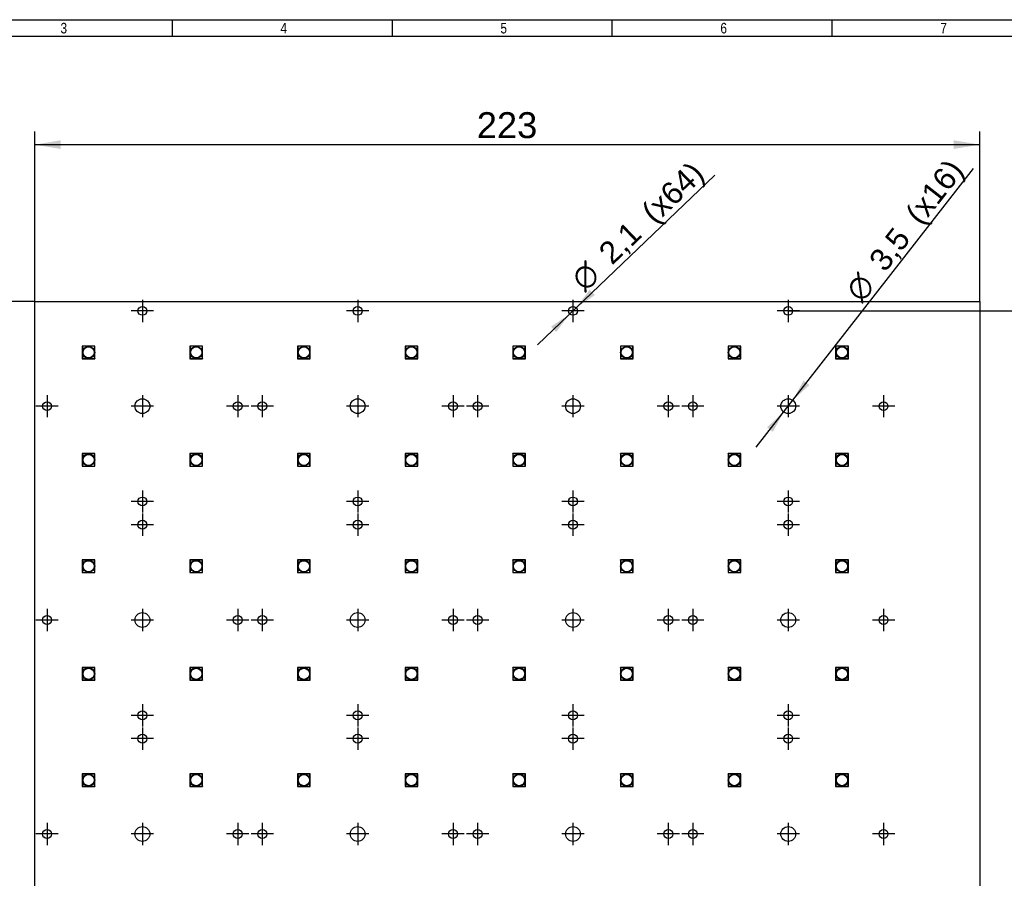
# Model space of a CAD drawing. Header units: millimetres. Extents: x 0 to 580, y 0 to 410.
# Tile 5 of 7: x 134 to 366, y 207 to 410. Entities that reach past the tile are written whole.
import ezdxf
from ezdxf.enums import TextEntityAlignment as Align
from ezdxf.lldxf.tags import DXFTag

# ---------------------------------------------------------------- set-up
doc = ezdxf.new("R2010")
doc.units = ezdxf.units.MM
for name, color, linetype in [('10', 7, 'Continuous'), ('Default', 7, 'Continuous'), ('RECLED_224X202MM', 7, 'Continuous')]:
    doc.layers.add(name, color=color, linetype=linetype)
doc.styles.add('SEACAD_Arial', font='arial.ttf')
doc.styles.add('SEACAD_Solid_Edge_ANSI1_Symbols', font='semeca1.ttf')
tags = doc.linetypes.add('CENTER2', pattern=[28.575, 19.05, -3.175, 3.175, -3.175]).pattern_tags.tags
tags[10:11] = [DXFTag(74, 4), DXFTag(75, 0), DXFTag(340, '0'), DXFTag(46, 0.0), DXFTag(50, 0.0), DXFTag(44, 0.0), DXFTag(45, 0.0)]
tags[8:9] = [DXFTag(74, 4), DXFTag(75, 0), DXFTag(340, '0'), DXFTag(46, 0.0), DXFTag(50, 0.0), DXFTag(44, 0.0), DXFTag(45, 0.0)]
tags[6:7] = [DXFTag(74, 4), DXFTag(75, 0), DXFTag(340, '0'), DXFTag(46, 0.0), DXFTag(50, 0.0), DXFTag(44, 0.0), DXFTag(45, 0.0)]
tags[4:5] = [DXFTag(74, 4), DXFTag(75, 0), DXFTag(340, '0'), DXFTag(46, 0.0), DXFTag(50, 0.0), DXFTag(44, 0.0), DXFTag(45, 0.0)]
doc.dimstyles.new('ISO', dxfattribs={"dimtxt": 6.125, "dimasz": 6.125, "dimexe": 3.0625, "dimexo": 0, "dimgap": 1.53125, "dimtad": 1, "dimtxsty": 'SEACAD_Arial', "dimblk1": '_SE_FILLED', "dimblk2": '_SE_FILLED', "dimsah": 1, "dimcen": 3.0625, "dimadec": 0, "dimazin": 0, "dimtfac": 0.5, "dimtdec": 3, "dimtmove": 0, "dimatfit": 3, "dimfxl": 1, "dimarcsym": 0})

# ---------------------------------------------------------------- blocks, each defined once
blk = doc.blocks.new('SEANNOT_GROUP')
at = {"layer": 'Default', "color": 7, "linetype": 'CENTER2'}
for p, q in [((162.65, 343.87), (162.65, 338.62)), ((165.28, 341.25), (160.03, 341.25))]:
    blk.add_line(p, q, dxfattribs=at)
blk = doc.blocks.new('SEANNOT_GROUP1')
at = {"layer": 'Default', "color": 7, "linetype": 'CENTER2'}
for p, q in [((213.45, 343.87), (213.45, 338.62)), ((216.08, 341.25), (210.83, 341.25))]:
    blk.add_line(p, q, dxfattribs=at)
blk = doc.blocks.new('SEANNOT_GROUP2')
at = {"layer": 'Default', "color": 7, "linetype": 'CENTER2'}
for p, q in [((264.25, 343.87), (264.25, 338.62)), ((266.88, 341.25), (261.63, 341.25))]:
    blk.add_line(p, q, dxfattribs=at)
blk = doc.blocks.new('SEANNOT_GROUP3')
at = {"layer": 'Default', "color": 7, "linetype": 'CENTER2'}
for p, q in [((315.05, 343.87), (315.05, 338.62)), ((317.68, 341.25), (312.43, 341.25))]:
    blk.add_line(p, q, dxfattribs=at)
blk = doc.blocks.new('SEANNOT_GROUP4')
at = {"layer": 'Default', "color": 7, "linetype": 'CENTER2'}
for p, q in [((337.55, 321.37), (337.55, 316.12)), ((340.18, 318.75), (334.93, 318.75))]:
    blk.add_line(p, q, dxfattribs=at)
blk = doc.blocks.new('SEANNOT_GROUP5')
at = {"layer": 'Default', "color": 7, "linetype": 'CENTER2'}
for p, q in [((315.05, 321.37), (315.05, 316.12)), ((317.68, 318.75), (312.43, 318.75))]:
    blk.add_line(p, q, dxfattribs=at)
blk = doc.blocks.new('SEANNOT_GROUP6')
at = {"layer": 'Default', "color": 7, "linetype": 'CENTER2'}
for p, q in [((292.55, 321.37), (292.55, 316.12)), ((295.18, 318.75), (289.93, 318.75))]:
    blk.add_line(p, q, dxfattribs=at)
blk = doc.blocks.new('SEANNOT_GROUP7')
at = {"layer": 'Default', "color": 7, "linetype": 'CENTER2'}
for p, q in [((286.75, 321.37), (286.75, 316.12)), ((289.38, 318.75), (284.13, 318.75))]:
    blk.add_line(p, q, dxfattribs=at)
blk = doc.blocks.new('SEANNOT_GROUP8')
at = {"layer": 'Default', "color": 7, "linetype": 'CENTER2'}
for p, q in [((264.25, 321.37), (264.25, 316.12)), ((266.88, 318.75), (261.63, 318.75))]:
    blk.add_line(p, q, dxfattribs=at)
blk = doc.blocks.new('SEANNOT_GROUP9')
at = {"layer": 'Default', "color": 7, "linetype": 'CENTER2'}
for p, q in [((241.75, 321.37), (241.75, 316.12)), ((244.38, 318.75), (239.13, 318.75))]:
    blk.add_line(p, q, dxfattribs=at)
blk = doc.blocks.new('SEANNOT_GROUP10')
at = {"layer": 'Default', "color": 7, "linetype": 'CENTER2'}
for p, q in [((235.95, 321.37), (235.95, 316.12)), ((238.58, 318.75), (233.33, 318.75))]:
    blk.add_line(p, q, dxfattribs=at)
blk = doc.blocks.new('SEANNOT_GROUP11')
at = {"layer": 'Default', "color": 7, "linetype": 'CENTER2'}
for p, q in [((213.45, 321.37), (213.45, 316.12)), ((216.08, 318.75), (210.83, 318.75))]:
    blk.add_line(p, q, dxfattribs=at)
blk = doc.blocks.new('SEANNOT_GROUP12')
at = {"layer": 'Default', "color": 7, "linetype": 'CENTER2'}
for p, q in [((190.95, 321.37), (190.95, 316.12)), ((193.58, 318.75), (188.33, 318.75))]:
    blk.add_line(p, q, dxfattribs=at)
blk = doc.blocks.new('SEANNOT_GROUP13')
at = {"layer": 'Default', "color": 7, "linetype": 'CENTER2'}
for p, q in [((185.15, 321.37), (185.15, 316.12)), ((187.78, 318.75), (182.53, 318.75))]:
    blk.add_line(p, q, dxfattribs=at)
blk = doc.blocks.new('SEANNOT_GROUP14')
at = {"layer": 'Default', "color": 7, "linetype": 'CENTER2'}
for p, q in [((162.65, 321.37), (162.65, 316.12)), ((165.28, 318.75), (160.03, 318.75))]:
    blk.add_line(p, q, dxfattribs=at)
blk = doc.blocks.new('SEANNOT_GROUP15')
at = {"layer": 'Default', "color": 7, "linetype": 'CENTER2'}
for p, q in [((140.15, 321.37), (140.15, 316.12)), ((142.78, 318.75), (137.53, 318.75))]:
    blk.add_line(p, q, dxfattribs=at)
blk = doc.blocks.new('SEANNOT_GROUP16')
at = {"layer": 'Default', "color": 7, "linetype": 'CENTER2'}
for p, q in [((162.65, 298.87), (162.65, 293.62)), ((165.28, 296.25), (160.03, 296.25))]:
    blk.add_line(p, q, dxfattribs=at)
blk = doc.blocks.new('SEANNOT_GROUP17')
at = {"layer": 'Default', "color": 7, "linetype": 'CENTER2'}
for p, q in [((213.45, 298.87), (213.45, 293.62)), ((216.08, 296.25), (210.83, 296.25))]:
    blk.add_line(p, q, dxfattribs=at)
blk = doc.blocks.new('SEANNOT_GROUP18')
at = {"layer": 'Default', "color": 7, "linetype": 'CENTER2'}
for p, q in [((264.25, 298.87), (264.25, 293.62)), ((266.88, 296.25), (261.63, 296.25))]:
    blk.add_line(p, q, dxfattribs=at)
blk = doc.blocks.new('SEANNOT_GROUP19')
at = {"layer": 'Default', "color": 7, "linetype": 'CENTER2'}
for p, q in [((315.05, 298.87), (315.05, 293.62)), ((317.68, 296.25), (312.43, 296.25))]:
    blk.add_line(p, q, dxfattribs=at)
blk = doc.blocks.new('SEANNOT_GROUP20')
at = {"layer": 'Default', "color": 7, "linetype": 'CENTER2'}
for p, q in [((315.05, 293.37), (315.05, 288.12)), ((317.68, 290.75), (312.43, 290.75))]:
    blk.add_line(p, q, dxfattribs=at)
blk = doc.blocks.new('SEANNOT_GROUP21')
at = {"layer": 'Default', "color": 7, "linetype": 'CENTER2'}
for p, q in [((264.25, 293.37), (264.25, 288.12)), ((266.88, 290.75), (261.63, 290.75))]:
    blk.add_line(p, q, dxfattribs=at)
blk = doc.blocks.new('SEANNOT_GROUP22')
at = {"layer": 'Default', "color": 7, "linetype": 'CENTER2'}
for p, q in [((213.45, 293.37), (213.45, 288.12)), ((216.08, 290.75), (210.83, 290.75))]:
    blk.add_line(p, q, dxfattribs=at)
blk = doc.blocks.new('SEANNOT_GROUP23')
at = {"layer": 'Default', "color": 7, "linetype": 'CENTER2'}
for p, q in [((162.65, 293.37), (162.65, 288.12)), ((165.28, 290.75), (160.03, 290.75))]:
    blk.add_line(p, q, dxfattribs=at)
blk = doc.blocks.new('SEANNOT_GROUP24')
at = {"layer": 'Default', "color": 7, "linetype": 'CENTER2'}
for p, q in [((140.15, 270.87), (140.15, 265.62)), ((142.78, 268.25), (137.53, 268.25))]:
    blk.add_line(p, q, dxfattribs=at)
blk = doc.blocks.new('SEANNOT_GROUP25')
at = {"layer": 'Default', "color": 7, "linetype": 'CENTER2'}
for p, q in [((162.65, 270.87), (162.65, 265.62)), ((165.28, 268.25), (160.03, 268.25))]:
    blk.add_line(p, q, dxfattribs=at)
blk = doc.blocks.new('SEANNOT_GROUP26')
at = {"layer": 'Default', "color": 7, "linetype": 'CENTER2'}
for p, q in [((185.15, 270.87), (185.15, 265.62)), ((187.78, 268.25), (182.53, 268.25))]:
    blk.add_line(p, q, dxfattribs=at)
blk = doc.blocks.new('SEANNOT_GROUP27')
at = {"layer": 'Default', "color": 7, "linetype": 'CENTER2'}
for p, q in [((190.95, 270.87), (190.95, 265.62)), ((193.58, 268.25), (188.33, 268.25))]:
    blk.add_line(p, q, dxfattribs=at)
blk = doc.blocks.new('SEANNOT_GROUP28')
at = {"layer": 'Default', "color": 7, "linetype": 'CENTER2'}
for p, q in [((213.45, 270.87), (213.45, 265.62)), ((216.08, 268.25), (210.83, 268.25))]:
    blk.add_line(p, q, dxfattribs=at)
blk = doc.blocks.new('SEANNOT_GROUP29')
at = {"layer": 'Default', "color": 7, "linetype": 'CENTER2'}
for p, q in [((235.95, 270.87), (235.95, 265.62)), ((238.58, 268.25), (233.33, 268.25))]:
    blk.add_line(p, q, dxfattribs=at)
blk = doc.blocks.new('SEANNOT_GROUP30')
at = {"layer": 'Default', "color": 7, "linetype": 'CENTER2'}
for p, q in [((241.75, 270.87), (241.75, 265.62)), ((244.38, 268.25), (239.13, 268.25))]:
    blk.add_line(p, q, dxfattribs=at)
blk = doc.blocks.new('SEANNOT_GROUP31')
at = {"layer": 'Default', "color": 7, "linetype": 'CENTER2'}
for p, q in [((264.25, 270.87), (264.25, 265.62)), ((266.88, 268.25), (261.63, 268.25))]:
    blk.add_line(p, q, dxfattribs=at)
blk = doc.blocks.new('SEANNOT_GROUP32')
at = {"layer": 'Default', "color": 7, "linetype": 'CENTER2'}
for p, q in [((286.75, 270.87), (286.75, 265.62)), ((289.38, 268.25), (284.13, 268.25))]:
    blk.add_line(p, q, dxfattribs=at)
blk = doc.blocks.new('SEANNOT_GROUP33')
at = {"layer": 'Default', "color": 7, "linetype": 'CENTER2'}
for p, q in [((292.55, 270.87), (292.55, 265.62)), ((295.18, 268.25), (289.93, 268.25))]:
    blk.add_line(p, q, dxfattribs=at)
blk = doc.blocks.new('SEANNOT_GROUP34')
at = {"layer": 'Default', "color": 7, "linetype": 'CENTER2'}
for p, q in [((315.05, 270.87), (315.05, 265.62)), ((317.68, 268.25), (312.43, 268.25))]:
    blk.add_line(p, q, dxfattribs=at)
blk = doc.blocks.new('SEANNOT_GROUP35')
at = {"layer": 'Default', "color": 7, "linetype": 'CENTER2'}
for p, q in [((337.55, 270.87), (337.55, 265.62)), ((340.18, 268.25), (334.93, 268.25))]:
    blk.add_line(p, q, dxfattribs=at)
blk = doc.blocks.new('SEANNOT_GROUP36')
at = {"layer": 'Default', "color": 7, "linetype": 'CENTER2'}
for p, q in [((315.05, 248.37), (315.05, 243.12)), ((317.68, 245.75), (312.43, 245.75))]:
    blk.add_line(p, q, dxfattribs=at)
blk = doc.blocks.new('SEANNOT_GROUP37')
at = {"layer": 'Default', "color": 7, "linetype": 'CENTER2'}
for p, q in [((264.25, 248.37), (264.25, 243.12)), ((266.88, 245.75), (261.63, 245.75))]:
    blk.add_line(p, q, dxfattribs=at)
blk = doc.blocks.new('SEANNOT_GROUP38')
at = {"layer": 'Default', "color": 7, "linetype": 'CENTER2'}
for p, q in [((213.45, 248.37), (213.45, 243.12)), ((216.08, 245.75), (210.83, 245.75))]:
    blk.add_line(p, q, dxfattribs=at)
blk = doc.blocks.new('SEANNOT_GROUP39')
at = {"layer": 'Default', "color": 7, "linetype": 'CENTER2'}
for p, q in [((162.65, 248.37), (162.65, 243.12)), ((165.28, 245.75), (160.03, 245.75))]:
    blk.add_line(p, q, dxfattribs=at)
blk = doc.blocks.new('SEANNOT_GROUP40')
at = {"layer": 'Default', "color": 7, "linetype": 'CENTER2'}
for p, q in [((162.65, 242.87), (162.65, 237.62)), ((165.28, 240.25), (160.03, 240.25))]:
    blk.add_line(p, q, dxfattribs=at)
blk = doc.blocks.new('SEANNOT_GROUP41')
at = {"layer": 'Default', "color": 7, "linetype": 'CENTER2'}
for p, q in [((213.45, 242.87), (213.45, 237.62)), ((216.08, 240.25), (210.83, 240.25))]:
    blk.add_line(p, q, dxfattribs=at)
blk = doc.blocks.new('SEANNOT_GROUP42')
at = {"layer": 'Default', "color": 7, "linetype": 'CENTER2'}
for p, q in [((264.25, 242.87), (264.25, 237.62)), ((266.88, 240.25), (261.63, 240.25))]:
    blk.add_line(p, q, dxfattribs=at)
blk = doc.blocks.new('SEANNOT_GROUP43')
at = {"layer": 'Default', "color": 7, "linetype": 'CENTER2'}
for p, q in [((315.05, 242.87), (315.05, 237.62)), ((317.68, 240.25), (312.43, 240.25))]:
    blk.add_line(p, q, dxfattribs=at)
blk = doc.blocks.new('SEANNOT_GROUP44')
at = {"layer": 'Default', "color": 7, "linetype": 'CENTER2'}
for p, q in [((337.55, 220.37), (337.55, 215.12)), ((340.18, 217.75), (334.93, 217.75))]:
    blk.add_line(p, q, dxfattribs=at)
blk = doc.blocks.new('SEANNOT_GROUP45')
at = {"layer": 'Default', "color": 7, "linetype": 'CENTER2'}
for p, q in [((315.05, 220.37), (315.05, 215.12)), ((317.68, 217.75), (312.43, 217.75))]:
    blk.add_line(p, q, dxfattribs=at)
blk = doc.blocks.new('SEANNOT_GROUP46')
at = {"layer": 'Default', "color": 7, "linetype": 'CENTER2'}
for p, q in [((292.55, 220.37), (292.55, 215.12)), ((295.18, 217.75), (289.93, 217.75))]:
    blk.add_line(p, q, dxfattribs=at)
blk = doc.blocks.new('SEANNOT_GROUP47')
at = {"layer": 'Default', "color": 7, "linetype": 'CENTER2'}
for p, q in [((286.75, 220.37), (286.75, 215.12)), ((289.38, 217.75), (284.13, 217.75))]:
    blk.add_line(p, q, dxfattribs=at)
blk = doc.blocks.new('SEANNOT_GROUP48')
at = {"layer": 'Default', "color": 7, "linetype": 'CENTER2'}
for p, q in [((264.25, 220.37), (264.25, 215.12)), ((266.88, 217.75), (261.63, 217.75))]:
    blk.add_line(p, q, dxfattribs=at)
blk = doc.blocks.new('SEANNOT_GROUP49')
at = {"layer": 'Default', "color": 7, "linetype": 'CENTER2'}
for p, q in [((264.25, 220.37), (264.25, 215.12)), ((266.88, 217.75), (261.63, 217.75))]:
    blk.add_line(p, q, dxfattribs=at)
blk = doc.blocks.new('SEANNOT_GROUP50')
at = {"layer": 'Default', "color": 7, "linetype": 'CENTER2'}
for p, q in [((241.75, 220.37), (241.75, 215.12)), ((244.38, 217.75), (239.13, 217.75))]:
    blk.add_line(p, q, dxfattribs=at)
blk = doc.blocks.new('SEANNOT_GROUP51')
at = {"layer": 'Default', "color": 7, "linetype": 'CENTER2'}
for p, q in [((241.75, 220.37), (241.75, 215.12)), ((244.38, 217.75), (239.13, 217.75))]:
    blk.add_line(p, q, dxfattribs=at)
blk = doc.blocks.new('SEANNOT_GROUP52')
at = {"layer": 'Default', "color": 7, "linetype": 'CENTER2'}
for p, q in [((235.95, 220.37), (235.95, 215.12)), ((238.58, 217.75), (233.33, 217.75))]:
    blk.add_line(p, q, dxfattribs=at)
blk = doc.blocks.new('SEANNOT_GROUP53')
at = {"layer": 'Default', "color": 7, "linetype": 'CENTER2'}
for p, q in [((213.45, 220.37), (213.45, 215.12)), ((216.08, 217.75), (210.83, 217.75))]:
    blk.add_line(p, q, dxfattribs=at)
blk = doc.blocks.new('SEANNOT_GROUP54')
at = {"layer": 'Default', "color": 7, "linetype": 'CENTER2'}
for p, q in [((190.95, 220.37), (190.95, 215.12)), ((193.58, 217.75), (188.33, 217.75))]:
    blk.add_line(p, q, dxfattribs=at)
blk = doc.blocks.new('SEANNOT_GROUP55')
at = {"layer": 'Default', "color": 7, "linetype": 'CENTER2'}
for p, q in [((185.15, 220.37), (185.15, 215.12)), ((187.78, 217.75), (182.53, 217.75))]:
    blk.add_line(p, q, dxfattribs=at)
blk = doc.blocks.new('SEANNOT_GROUP56')
at = {"layer": 'Default', "color": 7, "linetype": 'CENTER2'}
for p, q in [((162.65, 220.37), (162.65, 215.12)), ((165.28, 217.75), (160.03, 217.75))]:
    blk.add_line(p, q, dxfattribs=at)
blk = doc.blocks.new('SEANNOT_GROUP57')
at = {"layer": 'Default', "color": 7, "linetype": 'CENTER2'}
for p, q in [((140.15, 220.37), (140.15, 215.12)), ((142.78, 217.75), (137.53, 217.75))]:
    blk.add_line(p, q, dxfattribs=at)
blk = doc.blocks.new('SE1')
at = {"layer": 'RECLED_224X202MM', "color": 7, "linetype": 'Continuous'}
for p, q in [((137.25, 142.5), (137.25, 343.5)), ((137.25, 343.5), (360.25, 343.5)), ((360.25, 343.5), (360.25, 142.5)), ((151.45, 332.95), (148.45, 332.95)), ((148.5, 332.9), (148.45, 332.95)), ((148.45, 332.95), (148.45, 329.95)), ((151.4, 332.9), (148.5, 332.9)), ((148.5, 332.9), (148.5, 330)), ((151.4, 332.9), (151.45, 332.95)), ((151.4, 330), (151.4, 332.9)), ((151.45, 329.95), (151.45, 332.95)), ((176.85, 332.95), (173.85, 332.95)), ((173.9, 332.9), (173.85, 332.95)), ((173.85, 332.95), (173.85, 329.95)), ((176.8, 332.9), (173.9, 332.9)), ((173.9, 332.9), (173.9, 330)), ((176.8, 332.9), (176.85, 332.95)), ((176.8, 330), (176.8, 332.9)), ((176.85, 329.95), (176.85, 332.95)), ((202.25, 332.95), (199.25, 332.95)), ((199.3, 332.9), (199.25, 332.95)), ((199.25, 332.95), (199.25, 329.95)), ((202.2, 332.9), (199.3, 332.9)), ((199.3, 332.9), (199.3, 330)), ((202.2, 332.9), (202.25, 332.95)), ((202.2, 330), (202.2, 332.9)), ((202.25, 329.95), (202.25, 332.95)), ((227.65, 332.95), (224.65, 332.95)), ((224.7, 332.9), (224.65, 332.95)), ((224.65, 332.95), (224.65, 329.95)), ((227.6, 332.9), (224.7, 332.9)), ((224.7, 332.9), (224.7, 330)), ((227.6, 332.9), (227.65, 332.95)), ((227.6, 330), (227.6, 332.9)), ((227.65, 329.95), (227.65, 332.95)), ((253.05, 332.95), (250.05, 332.95)), ((250.1, 332.9), (250.05, 332.95)), ((250.05, 332.95), (250.05, 329.95)), ((253, 332.9), (250.1, 332.9)), ((250.1, 332.9), (250.1, 330)), ((253, 332.9), (253.05, 332.95)), ((253, 330), (253, 332.9)), ((253.05, 329.95), (253.05, 332.95)), ((278.45, 332.95), (275.45, 332.95)), ((275.5, 332.9), (275.45, 332.95)), ((275.45, 332.95), (275.45, 329.95)), ((278.4, 332.9), (275.5, 332.9)), ((275.5, 332.9), (275.5, 330)), ((278.4, 332.9), (278.45, 332.95)), ((278.4, 330), (278.4, 332.9)), ((278.45, 329.95), (278.45, 332.95)), ((303.85, 332.95), (300.85, 332.95)), ((300.9, 332.9), (300.85, 332.95)), ((300.85, 332.95), (300.85, 329.95)), ((303.8, 332.9), (300.9, 332.9)), ((300.9, 332.9), (300.9, 330)), ((303.8, 332.9), (303.85, 332.95)), ((303.8, 330), (303.8, 332.9)), ((303.85, 329.95), (303.85, 332.95)), ((329.25, 332.95), (326.25, 332.95)), ((326.3, 332.9), (326.25, 332.95)), ((326.25, 332.95), (326.25, 329.95)), ((329.2, 332.9), (326.3, 332.9)), ((326.3, 332.9), (326.3, 330)), ((329.2, 332.9), (329.25, 332.95)), ((329.2, 330), (329.2, 332.9)), ((329.25, 329.95), (329.25, 332.95)), ((148.5, 330), (148.45, 329.95)), ((148.5, 330), (151.4, 330)), ((151.4, 330), (151.45, 329.95)), ((173.9, 330), (173.85, 329.95)), ((173.9, 330), (176.8, 330)), ((176.8, 330), (176.85, 329.95)), ((199.3, 330), (199.25, 329.95)), ((199.3, 330), (202.2, 330)), ((202.2, 330), (202.25, 329.95)), ((224.7, 330), (224.65, 329.95)), ((224.7, 330), (227.6, 330)), ((227.6, 330), (227.65, 329.95)), ((250.1, 330), (250.05, 329.95)), ((250.1, 330), (253, 330)), ((253, 330), (253.05, 329.95)), ((275.5, 330), (275.45, 329.95)), ((275.5, 330), (278.4, 330)), ((278.4, 330), (278.45, 329.95)), ((300.9, 330), (300.85, 329.95)), ((300.9, 330), (303.8, 330)), ((303.8, 330), (303.85, 329.95)), ((326.3, 330), (326.25, 329.95)), ((326.3, 330), (329.2, 330)), ((329.2, 330), (329.25, 329.95)), ((148.45, 329.95), (151.45, 329.95)), ((173.85, 329.95), (176.85, 329.95)), ((199.25, 329.95), (202.25, 329.95)), ((224.65, 329.95), (227.65, 329.95)), ((250.05, 329.95), (253.05, 329.95)), ((275.45, 329.95), (278.45, 329.95)), ((300.85, 329.95), (303.85, 329.95)), ((326.25, 329.95), (329.25, 329.95)), ((151.45, 307.55), (148.45, 307.55)), ((148.5, 307.5), (148.45, 307.55)), ((148.45, 307.55), (148.45, 304.55)), ((151.4, 307.5), (148.5, 307.5)), ((148.5, 307.5), (148.5, 304.6)), ((151.4, 307.5), (151.45, 307.55)), ((151.4, 304.6), (151.4, 307.5)), ((151.45, 304.55), (151.45, 307.55)), ((176.85, 307.55), (173.85, 307.55)), ((173.9, 307.5), (173.85, 307.55)), ((173.85, 307.55), (173.85, 304.55)), ((176.8, 307.5), (173.9, 307.5)), ((173.9, 307.5), (173.9, 304.6)), ((176.8, 307.5), (176.85, 307.55)), ((176.8, 304.6), (176.8, 307.5)), ((176.85, 304.55), (176.85, 307.55)), ((202.25, 307.55), (199.25, 307.55)), ((199.3, 307.5), (199.25, 307.55)), ((199.25, 307.55), (199.25, 304.55)), ((202.2, 307.5), (199.3, 307.5)), ((199.3, 307.5), (199.3, 304.6)), ((202.2, 307.5), (202.25, 307.55)), ((202.2, 304.6), (202.2, 307.5)), ((202.25, 304.55), (202.25, 307.55)), ((227.65, 307.55), (224.65, 307.55)), ((224.7, 307.5), (224.65, 307.55)), ((224.65, 307.55), (224.65, 304.55)), ((227.6, 307.5), (224.7, 307.5)), ((224.7, 307.5), (224.7, 304.6)), ((227.6, 307.5), (227.65, 307.55)), ((227.6, 304.6), (227.6, 307.5)), ((227.65, 304.55), (227.65, 307.55)), ((253.05, 307.55), (250.05, 307.55)), ((250.1, 307.5), (250.05, 307.55)), ((250.05, 307.55), (250.05, 304.55)), ((253, 307.5), (250.1, 307.5)), ((250.1, 307.5), (250.1, 304.6)), ((253, 307.5), (253.05, 307.55)), ((253, 304.6), (253, 307.5)), ((253.05, 304.55), (253.05, 307.55)), ((278.45, 307.55), (275.45, 307.55)), ((275.5, 307.5), (275.45, 307.55)), ((275.45, 307.55), (275.45, 304.55)), ((278.4, 307.5), (275.5, 307.5)), ((275.5, 307.5), (275.5, 304.6)), ((278.4, 307.5), (278.45, 307.55)), ((278.4, 304.6), (278.4, 307.5)), ((278.45, 304.55), (278.45, 307.55)), ((303.85, 307.55), (300.85, 307.55)), ((300.9, 307.5), (300.85, 307.55)), ((300.85, 307.55), (300.85, 304.55)), ((303.8, 307.5), (300.9, 307.5)), ((300.9, 307.5), (300.9, 304.6)), ((303.8, 307.5), (303.85, 307.55)), ((303.8, 304.6), (303.8, 307.5)), ((303.85, 304.55), (303.85, 307.55)), ((329.25, 307.55), (326.25, 307.55)), ((326.3, 307.5), (326.25, 307.55)), ((326.25, 307.55), (326.25, 304.55)), ((329.2, 307.5), (326.3, 307.5)), ((326.3, 307.5), (326.3, 304.6)), ((329.2, 307.5), (329.25, 307.55)), ((329.2, 304.6), (329.2, 307.5)), ((329.25, 304.55), (329.25, 307.55)), ((148.5, 304.6), (148.45, 304.55)), ((148.45, 304.55), (151.45, 304.55)), ((148.5, 304.6), (151.4, 304.6)), ((151.4, 304.6), (151.45, 304.55)), ((173.9, 304.6), (173.85, 304.55)), ((173.85, 304.55), (176.85, 304.55)), ((173.9, 304.6), (176.8, 304.6)), ((176.8, 304.6), (176.85, 304.55)), ((199.3, 304.6), (199.25, 304.55)), ((199.25, 304.55), (202.25, 304.55)), ((199.3, 304.6), (202.2, 304.6)), ((202.2, 304.6), (202.25, 304.55)), ((224.7, 304.6), (224.65, 304.55)), ((224.65, 304.55), (227.65, 304.55)), ((224.7, 304.6), (227.6, 304.6)), ((227.6, 304.6), (227.65, 304.55)), ((250.1, 304.6), (250.05, 304.55)), ((250.05, 304.55), (253.05, 304.55)), ((250.1, 304.6), (253, 304.6)), ((253, 304.6), (253.05, 304.55)), ((275.5, 304.6), (275.45, 304.55)), ((275.45, 304.55), (278.45, 304.55)), ((275.5, 304.6), (278.4, 304.6)), ((278.4, 304.6), (278.45, 304.55)), ((300.9, 304.6), (300.85, 304.55)), ((300.85, 304.55), (303.85, 304.55)), ((300.9, 304.6), (303.8, 304.6)), ((303.8, 304.6), (303.85, 304.55)), ((326.3, 304.6), (326.25, 304.55)), ((326.25, 304.55), (329.25, 304.55)), ((326.3, 304.6), (329.2, 304.6)), ((329.2, 304.6), (329.25, 304.55)), ((151.45, 282.45), (148.45, 282.45)), ((148.5, 282.4), (148.45, 282.45)), ((148.45, 282.45), (148.45, 279.45)), ((151.4, 282.4), (148.5, 282.4)), ((148.5, 282.4), (148.5, 279.5)), ((151.4, 282.4), (151.45, 282.45)), ((151.4, 279.5), (151.4, 282.4)), ((151.45, 279.45), (151.45, 282.45)), ((176.85, 282.45), (173.85, 282.45)), ((173.9, 282.4), (173.85, 282.45)), ((173.85, 282.45), (173.85, 279.45)), ((176.8, 282.4), (173.9, 282.4)), ((173.9, 282.4), (173.9, 279.5)), ((176.8, 282.4), (176.85, 282.45)), ((176.8, 279.5), (176.8, 282.4)), ((176.85, 279.45), (176.85, 282.45)), ((202.25, 282.45), (199.25, 282.45)), ((199.3, 282.4), (199.25, 282.45)), ((199.25, 282.45), (199.25, 279.45)), ((202.2, 282.4), (199.3, 282.4)), ((199.3, 282.4), (199.3, 279.5)), ((202.2, 282.4), (202.25, 282.45)), ((202.2, 279.5), (202.2, 282.4)), ((202.25, 279.45), (202.25, 282.45)), ((227.65, 282.45), (224.65, 282.45)), ((224.7, 282.4), (224.65, 282.45)), ((224.65, 282.45), (224.65, 279.45)), ((227.6, 282.4), (224.7, 282.4)), ((224.7, 282.4), (224.7, 279.5)), ((227.6, 282.4), (227.65, 282.45)), ((227.6, 279.5), (227.6, 282.4)), ((227.65, 279.45), (227.65, 282.45)), ((253.05, 282.45), (250.05, 282.45)), ((250.1, 282.4), (250.05, 282.45)), ((250.05, 282.45), (250.05, 279.45)), ((253, 282.4), (250.1, 282.4)), ((250.1, 282.4), (250.1, 279.5)), ((253, 282.4), (253.05, 282.45)), ((253, 279.5), (253, 282.4)), ((253.05, 279.45), (253.05, 282.45)), ((278.45, 282.45), (275.45, 282.45)), ((275.5, 282.4), (275.45, 282.45)), ((275.45, 282.45), (275.45, 279.45)), ((278.4, 282.4), (275.5, 282.4)), ((275.5, 282.4), (275.5, 279.5)), ((278.4, 282.4), (278.45, 282.45)), ((278.4, 279.5), (278.4, 282.4)), ((278.45, 279.45), (278.45, 282.45)), ((303.85, 282.45), (300.85, 282.45)), ((300.9, 282.4), (300.85, 282.45)), ((300.85, 282.45), (300.85, 279.45)), ((303.8, 282.4), (300.9, 282.4)), ((300.9, 282.4), (300.9, 279.5)), ((303.8, 282.4), (303.85, 282.45)), ((303.8, 279.5), (303.8, 282.4)), ((303.85, 279.45), (303.85, 282.45)), ((329.25, 282.45), (326.25, 282.45)), ((326.3, 282.4), (326.25, 282.45)), ((326.25, 282.45), (326.25, 279.45)), ((329.2, 282.4), (326.3, 282.4)), ((326.3, 282.4), (326.3, 279.5)), ((329.2, 282.4), (329.25, 282.45)), ((329.2, 279.5), (329.2, 282.4)), ((329.25, 279.45), (329.25, 282.45)), ((148.5, 279.5), (148.45, 279.45)), ((148.45, 279.45), (151.45, 279.45)), ((148.5, 279.5), (151.4, 279.5)), ((151.4, 279.5), (151.45, 279.45)), ((173.9, 279.5), (173.85, 279.45)), ((173.85, 279.45), (176.85, 279.45)), ((173.9, 279.5), (176.8, 279.5)), ((176.8, 279.5), (176.85, 279.45)), ((199.3, 279.5), (199.25, 279.45)), ((199.25, 279.45), (202.25, 279.45)), ((199.3, 279.5), (202.2, 279.5)), ((202.2, 279.5), (202.25, 279.45)), ((224.7, 279.5), (224.65, 279.45)), ((224.65, 279.45), (227.65, 279.45)), ((224.7, 279.5), (227.6, 279.5)), ((227.6, 279.5), (227.65, 279.45)), ((250.1, 279.5), (250.05, 279.45)), ((250.05, 279.45), (253.05, 279.45)), ((250.1, 279.5), (253, 279.5)), ((253, 279.5), (253.05, 279.45)), ((275.5, 279.5), (275.45, 279.45)), ((275.45, 279.45), (278.45, 279.45)), ((275.5, 279.5), (278.4, 279.5)), ((278.4, 279.5), (278.45, 279.45)), ((300.9, 279.5), (300.85, 279.45)), ((300.85, 279.45), (303.85, 279.45)), ((300.9, 279.5), (303.8, 279.5)), ((303.8, 279.5), (303.85, 279.45)), ((326.3, 279.5), (326.25, 279.45)), ((326.25, 279.45), (329.25, 279.45)), ((326.3, 279.5), (329.2, 279.5)), ((329.2, 279.5), (329.25, 279.45)), ((151.45, 257.05), (148.45, 257.05)), ((148.5, 257), (148.45, 257.05)), ((148.45, 257.05), (148.45, 254.05)), ((151.4, 257), (148.5, 257)), ((148.5, 257), (148.5, 254.1)), ((151.4, 257), (151.45, 257.05)), ((151.4, 254.1), (151.4, 257)), ((151.45, 254.05), (151.45, 257.05)), ((176.85, 257.05), (173.85, 257.05)), ((173.9, 257), (173.85, 257.05)), ((173.85, 257.05), (173.85, 254.05)), ((176.8, 257), (173.9, 257)), ((173.9, 257), (173.9, 254.1)), ((176.8, 257), (176.85, 257.05)), ((176.8, 254.1), (176.8, 257)), ((176.85, 254.05), (176.85, 257.05)), ((202.25, 257.05), (199.25, 257.05)), ((199.3, 257), (199.25, 257.05)), ((199.25, 257.05), (199.25, 254.05)), ((202.2, 257), (199.3, 257)), ((199.3, 257), (199.3, 254.1)), ((202.2, 257), (202.25, 257.05)), ((202.2, 254.1), (202.2, 257)), ((202.25, 254.05), (202.25, 257.05)), ((227.65, 257.05), (224.65, 257.05)), ((224.7, 257), (224.65, 257.05)), ((224.65, 257.05), (224.65, 254.05)), ((227.6, 257), (224.7, 257)), ((224.7, 257), (224.7, 254.1)), ((227.6, 257), (227.65, 257.05)), ((227.6, 254.1), (227.6, 257)), ((227.65, 254.05), (227.65, 257.05)), ((253.05, 257.05), (250.05, 257.05)), ((250.1, 257), (250.05, 257.05)), ((250.05, 257.05), (250.05, 254.05)), ((253, 257), (250.1, 257)), ((250.1, 257), (250.1, 254.1)), ((253, 257), (253.05, 257.05)), ((253, 254.1), (253, 257)), ((253.05, 254.05), (253.05, 257.05)), ((278.45, 257.05), (275.45, 257.05)), ((275.5, 257), (275.45, 257.05)), ((275.45, 257.05), (275.45, 254.05)), ((278.4, 257), (275.5, 257)), ((275.5, 257), (275.5, 254.1)), ((278.4, 257), (278.45, 257.05)), ((278.4, 254.1), (278.4, 257)), ((278.45, 254.05), (278.45, 257.05)), ((303.85, 257.05), (300.85, 257.05)), ((300.9, 257), (300.85, 257.05)), ((300.85, 257.05), (300.85, 254.05)), ((303.8, 257), (300.9, 257)), ((300.9, 257), (300.9, 254.1)), ((303.8, 257), (303.85, 257.05)), ((303.8, 254.1), (303.8, 257)), ((303.85, 254.05), (303.85, 257.05)), ((329.25, 257.05), (326.25, 257.05)), ((326.3, 257), (326.25, 257.05)), ((326.25, 257.05), (326.25, 254.05)), ((329.2, 257), (326.3, 257)), ((326.3, 257), (326.3, 254.1)), ((329.2, 257), (329.25, 257.05)), ((329.2, 254.1), (329.2, 257)), ((329.25, 254.05), (329.25, 257.05)), ((148.5, 254.1), (148.45, 254.05)), ((148.45, 254.05), (151.45, 254.05)), ((148.5, 254.1), (151.4, 254.1)), ((151.4, 254.1), (151.45, 254.05)), ((173.9, 254.1), (173.85, 254.05)), ((173.85, 254.05), (176.85, 254.05)), ((173.9, 254.1), (176.8, 254.1)), ((176.8, 254.1), (176.85, 254.05)), ((199.3, 254.1), (199.25, 254.05)), ((199.25, 254.05), (202.25, 254.05)), ((199.3, 254.1), (202.2, 254.1)), ((202.2, 254.1), (202.25, 254.05)), ((224.7, 254.1), (224.65, 254.05)), ((224.65, 254.05), (227.65, 254.05)), ((224.7, 254.1), (227.6, 254.1)), ((227.6, 254.1), (227.65, 254.05)), ((250.1, 254.1), (250.05, 254.05)), ((250.05, 254.05), (253.05, 254.05)), ((250.1, 254.1), (253, 254.1)), ((253, 254.1), (253.05, 254.05)), ((275.5, 254.1), (275.45, 254.05)), ((275.45, 254.05), (278.45, 254.05)), ((275.5, 254.1), (278.4, 254.1)), ((278.4, 254.1), (278.45, 254.05)), ((300.9, 254.1), (300.85, 254.05)), ((300.85, 254.05), (303.85, 254.05)), ((300.9, 254.1), (303.8, 254.1)), ((303.8, 254.1), (303.85, 254.05)), ((326.3, 254.1), (326.25, 254.05)), ((326.25, 254.05), (329.25, 254.05)), ((326.3, 254.1), (329.2, 254.1)), ((329.2, 254.1), (329.25, 254.05)), ((151.45, 231.95), (148.45, 231.95)), ((148.5, 231.9), (148.45, 231.95)), ((148.45, 231.95), (148.45, 228.95)), ((151.4, 231.9), (148.5, 231.9)), ((148.5, 231.9), (148.5, 229)), ((151.4, 231.9), (151.45, 231.95)), ((151.4, 229), (151.4, 231.9)), ((151.45, 228.95), (151.45, 231.95)), ((176.85, 231.95), (173.85, 231.95)), ((173.9, 231.9), (173.85, 231.95)), ((173.85, 231.95), (173.85, 228.95)), ((176.8, 231.9), (173.9, 231.9)), ((173.9, 231.9), (173.9, 229)), ((176.8, 231.9), (176.85, 231.95)), ((176.8, 229), (176.8, 231.9)), ((176.85, 228.95), (176.85, 231.95)), ((202.25, 231.95), (199.25, 231.95)), ((199.3, 231.9), (199.25, 231.95)), ((199.25, 231.95), (199.25, 228.95)), ((202.2, 231.9), (199.3, 231.9)), ((199.3, 231.9), (199.3, 229)), ((202.2, 231.9), (202.25, 231.95)), ((202.2, 229), (202.2, 231.9)), ((202.25, 228.95), (202.25, 231.95)), ((227.65, 231.95), (224.65, 231.95)), ((224.7, 231.9), (224.65, 231.95)), ((224.65, 231.95), (224.65, 228.95)), ((227.6, 231.9), (224.7, 231.9)), ((224.7, 231.9), (224.7, 229)), ((227.6, 231.9), (227.65, 231.95)), ((227.6, 229), (227.6, 231.9)), ((227.65, 228.95), (227.65, 231.95)), ((253.05, 231.95), (250.05, 231.95)), ((250.1, 231.9), (250.05, 231.95)), ((250.05, 231.95), (250.05, 228.95)), ((253, 231.9), (250.1, 231.9)), ((250.1, 231.9), (250.1, 229)), ((253, 231.9), (253.05, 231.95)), ((253, 229), (253, 231.9)), ((253.05, 228.95), (253.05, 231.95)), ((278.45, 231.95), (275.45, 231.95)), ((275.5, 231.9), (275.45, 231.95)), ((275.45, 231.95), (275.45, 228.95)), ((278.4, 231.9), (275.5, 231.9)), ((275.5, 231.9), (275.5, 229)), ((278.4, 231.9), (278.45, 231.95)), ((278.4, 229), (278.4, 231.9)), ((278.45, 228.95), (278.45, 231.95)), ((303.85, 231.95), (300.85, 231.95)), ((300.9, 231.9), (300.85, 231.95)), ((300.85, 231.95), (300.85, 228.95)), ((303.8, 231.9), (300.9, 231.9)), ((300.9, 231.9), (300.9, 229)), ((303.8, 231.9), (303.85, 231.95)), ((303.8, 229), (303.8, 231.9)), ((303.85, 228.95), (303.85, 231.95)), ((329.25, 231.95), (326.25, 231.95)), ((326.3, 231.9), (326.25, 231.95)), ((326.25, 231.95), (326.25, 228.95)), ((329.2, 231.9), (326.3, 231.9)), ((326.3, 231.9), (326.3, 229)), ((329.2, 231.9), (329.25, 231.95)), ((329.2, 229), (329.2, 231.9)), ((329.25, 228.95), (329.25, 231.95)), ((148.5, 229), (148.45, 228.95)), ((148.45, 228.95), (151.45, 228.95)), ((148.5, 229), (151.4, 229)), ((151.4, 229), (151.45, 228.95)), ((173.9, 229), (173.85, 228.95)), ((173.85, 228.95), (176.85, 228.95)), ((173.9, 229), (176.8, 229)), ((176.8, 229), (176.85, 228.95)), ((199.3, 229), (199.25, 228.95)), ((199.25, 228.95), (202.25, 228.95)), ((199.3, 229), (202.2, 229)), ((202.2, 229), (202.25, 228.95)), ((224.7, 229), (224.65, 228.95)), ((224.65, 228.95), (227.65, 228.95)), ((224.7, 229), (227.6, 229)), ((227.6, 229), (227.65, 228.95)), ((250.1, 229), (250.05, 228.95)), ((250.05, 228.95), (253.05, 228.95)), ((250.1, 229), (253, 229)), ((253, 229), (253.05, 228.95)), ((275.5, 229), (275.45, 228.95)), ((275.45, 228.95), (278.45, 228.95)), ((275.5, 229), (278.4, 229)), ((278.4, 229), (278.45, 228.95)), ((300.9, 229), (300.85, 228.95)), ((300.85, 228.95), (303.85, 228.95)), ((300.9, 229), (303.8, 229)), ((303.8, 229), (303.85, 228.95)), ((326.3, 229), (326.25, 228.95)), ((326.25, 228.95), (329.25, 228.95)), ((326.3, 229), (329.2, 229)), ((329.2, 229), (329.25, 228.95))]:
    blk.add_line(p, q, dxfattribs=at)
for centre, radius in [((162.65, 341.25), 1.05), ((213.45, 341.25), 1.05), ((264.25, 341.25), 1.05), ((315.05, 341.25), 1.05), ((149.95, 331.45), 1.44), ((149.95, 331.45), 1.32), ((175.35, 331.45), 1.44), ((175.35, 331.45), 1.32), ((200.75, 331.45), 1.44), ((200.75, 331.45), 1.32), ((226.15, 331.45), 1.44), ((226.15, 331.45), 1.32), ((251.55, 331.45), 1.44), ((251.55, 331.45), 1.32), ((276.95, 331.45), 1.44), ((276.95, 331.45), 1.32), ((302.35, 331.45), 1.44), ((302.35, 331.45), 1.32), ((327.75, 331.45), 1.44), ((327.75, 331.45), 1.32), ((140.15, 318.75), 1.05), ((162.65, 318.75), 1.75), ((185.15, 318.75), 1.05), ((190.95, 318.75), 1.05), ((213.45, 318.75), 1.75), ((235.95, 318.75), 1.05), ((241.75, 318.75), 1.05), ((264.25, 318.75), 1.75), ((286.75, 318.75), 1.05), ((292.55, 318.75), 1.05), ((315.05, 318.75), 1.75), ((337.55, 318.75), 1.05), ((149.95, 306.05), 1.44), ((149.95, 306.05), 1.32), ((175.35, 306.05), 1.44), ((175.35, 306.05), 1.32), ((200.75, 306.05), 1.44), ((200.75, 306.05), 1.32), ((226.15, 306.05), 1.44), ((226.15, 306.05), 1.32), ((251.55, 306.05), 1.44), ((251.55, 306.05), 1.32), ((276.95, 306.05), 1.44), ((276.95, 306.05), 1.32), ((302.35, 306.05), 1.44), ((302.35, 306.05), 1.32), ((327.75, 306.05), 1.44), ((327.75, 306.05), 1.32), ((162.65, 296.25), 1.05), ((213.45, 296.25), 1.05), ((264.25, 296.25), 1.05), ((315.05, 296.25), 1.05), ((162.65, 290.75), 1.05), ((213.45, 290.75), 1.05), ((264.25, 290.75), 1.05), ((315.05, 290.75), 1.05), ((149.95, 280.95), 1.44), ((149.95, 280.95), 1.32), ((175.35, 280.95), 1.44), ((175.35, 280.95), 1.32), ((200.75, 280.95), 1.44), ((200.75, 280.95), 1.32), ((226.15, 280.95), 1.44), ((226.15, 280.95), 1.32), ((251.55, 280.95), 1.44), ((251.55, 280.95), 1.32), ((276.95, 280.95), 1.44), ((276.95, 280.95), 1.32), ((302.35, 280.95), 1.44), ((302.35, 280.95), 1.32), ((327.75, 280.95), 1.44), ((327.75, 280.95), 1.32), ((162.65, 268.25), 1.75), ((213.45, 268.25), 1.75), ((264.25, 268.25), 1.75), ((315.05, 268.25), 1.75), ((140.15, 268.25), 1.05), ((185.15, 268.25), 1.05), ((190.95, 268.25), 1.05), ((235.95, 268.25), 1.05), ((241.75, 268.25), 1.05), ((286.75, 268.25), 1.05), ((292.55, 268.25), 1.05), ((337.55, 268.25), 1.05), ((149.95, 255.55), 1.44), ((149.95, 255.55), 1.32), ((175.35, 255.55), 1.44), ((175.35, 255.55), 1.32), ((200.75, 255.55), 1.44), ((200.75, 255.55), 1.32), ((226.15, 255.55), 1.44), ((226.15, 255.55), 1.32), ((251.55, 255.55), 1.44), ((251.55, 255.55), 1.32), ((276.95, 255.55), 1.44), ((276.95, 255.55), 1.32), ((302.35, 255.55), 1.44), ((302.35, 255.55), 1.32), ((327.75, 255.55), 1.44), ((327.75, 255.55), 1.32), ((162.65, 245.75), 1.05), ((213.45, 245.75), 1.05), ((264.25, 245.75), 1.05), ((315.05, 245.75), 1.05), ((162.65, 240.25), 1.05), ((213.45, 240.25), 1.05), ((264.25, 240.25), 1.05), ((315.05, 240.25), 1.05), ((149.95, 230.45), 1.44), ((149.95, 230.45), 1.32), ((175.35, 230.45), 1.44), ((175.35, 230.45), 1.32), ((200.75, 230.45), 1.44), ((200.75, 230.45), 1.32), ((226.15, 230.45), 1.44), ((226.15, 230.45), 1.32), ((251.55, 230.45), 1.44), ((251.55, 230.45), 1.32), ((276.95, 230.45), 1.44), ((276.95, 230.45), 1.32), ((302.35, 230.45), 1.44), ((302.35, 230.45), 1.32), ((327.75, 230.45), 1.44), ((327.75, 230.45), 1.32), ((140.15, 217.75), 1.05), ((162.65, 217.75), 1.75), ((185.15, 217.75), 1.05), ((190.95, 217.75), 1.05), ((213.45, 217.75), 1.75), ((235.95, 217.75), 1.05), ((241.75, 217.75), 1.05), ((264.25, 217.75), 1.75), ((286.75, 217.75), 1.05), ((292.55, 217.75), 1.05), ((315.05, 217.75), 1.75), ((337.55, 217.75), 1.05)]:
    blk.add_circle(centre, radius, dxfattribs=at)
blk = doc.blocks.new('DMBLK1')
at = {"layer": 'Default', "linetype": 'Continuous'}
for points in [[(143.38, 381.52), (137.25, 380.5), (143.38, 379.48)], [(354.13, 381.52), (354.13, 379.48), (360.25, 380.5)]]:
    blk.add_hatch(color=7, dxfattribs=at).paths.add_polyline_path(points)
at = {"layer": 'Default', "color": 7, "linetype": 'Continuous'}
for p, q in [((137.25, 343.5), (137.25, 383.57)), ((360.25, 343.5), (360.25, 383.57)), ((137.25, 380.5), (360.25, 380.5))]:
    blk.add_line(p, q, dxfattribs=at)
at = {"layer": 'Default', "color": 7, "linetype": 'Continuous', "style": 'SEACAD_Arial'}
blk.add_text('223', height=6.125, dxfattribs=at).set_placement((241.56, 388.16), align=Align.TOP_LEFT)
blk = doc.blocks.new('_SE_FILLED')
at = {"color": 0}
blk.add_line((0, 0), (-1, 0), dxfattribs=at)
blk.add_solid([(0, 0), (-1, -0.1665), (-1, 0.1665), (0, 0)], dxfattribs=at)
blk = doc.blocks.new('DMBLK2')
at = {"layer": 'Default', "linetype": 'Continuous'}
for points in [[(113.9, 337.37), (115.95, 337.37), (114.93, 343.5)], [(113.9, 148.62), (114.93, 142.5), (115.95, 148.62)]]:
    blk.add_hatch(color=7, dxfattribs=at).paths.add_polyline_path(points)
at = {"layer": 'Default', "color": 7, "linetype": 'Continuous'}
for p, q in [((137.25, 343.5), (111.86, 343.5)), ((114.93, 343.5), (114.93, 142.5)), ((137.25, 142.5), (111.86, 142.5))]:
    blk.add_line(p, q, dxfattribs=at)
at = {"layer": 'Default', "color": 7, "linetype": 'Continuous', "style": 'SEACAD_Arial'}
blk.add_text('201', height=6.125, rotation=90, dxfattribs=at).set_placement((107.27, 235.8), align=Align.TOP_LEFT)
blk = doc.blocks.new('DMBLK4')
at = {"layer": 'Default', "linetype": 'Continuous'}
for points in [[(386.28, 336), (385.4, 341.25), (384.53, 336)], [(386.28, 150), (384.53, 150), (385.4, 144.75)]]:
    blk.add_hatch(color=7, dxfattribs=at).paths.add_polyline_path(points)
at = {"layer": 'Default', "color": 7, "linetype": 'Continuous'}
for p, q in [((315.05, 341.25), (388.03, 341.25)), ((385.4, 341.25), (385.4, 144.75)), ((315.05, 144.75), (388.03, 144.75))]:
    blk.add_line(p, q, dxfattribs=at)
at = {"layer": 'Default', "color": 7, "linetype": 'Continuous', "style": 'SEACAD_Arial'}
blk.add_text('196,5', height=5.25, rotation=90, dxfattribs=at).set_placement((378.84, 233.75), align=Align.TOP_LEFT)
blk = doc.blocks.new('DMBLK18')
at = {"layer": 'Default', "linetype": 'Continuous'}
for points in [[(268.2, 346.23), (265.01, 341.97), (269.41, 344.97)], [(259.09, 337.52), (260.3, 336.26), (263.49, 340.52)]]:
    blk.add_hatch(color=7, dxfattribs=at).paths.add_polyline_path(points)
at = {"layer": 'Default', "color": 7, "linetype": 'Continuous'}
for p, q in [((265.01, 341.97), (297.75, 373.32)), ((255.91, 333.26), (265.01, 341.97))]:
    blk.add_line(p, q, dxfattribs=at)
for s, style, p in [('(x64)', 'SEACAD_Arial', (279.93, 365.34)), ('2,1', 'SEACAD_Arial', (269.85, 355.7)), ('O', 'SEACAD_Solid_Edge_ANSI1_Symbols', (263.36, 349.48))]:
    blk.add_text(s, height=5.25, rotation=43.756, dxfattribs=dict(at, style=style)).set_placement(p, align=Align.TOP_LEFT)
blk = doc.blocks.new('DMBLK19')
at = {"layer": 'Default', "linetype": 'Continuous'}
for points in [[(318.67, 324.8), (316.13, 320.13), (320.05, 323.73)], [(310.06, 313.76), (311.43, 312.69), (313.97, 317.37)]]:
    blk.add_hatch(color=7, dxfattribs=at).paths.add_polyline_path(points)
at = {"layer": 'Default', "color": 7, "linetype": 'Continuous'}
for p, q in [((316.13, 320.13), (358.81, 374.85)), ((307.52, 309.09), (316.13, 320.13))]:
    blk.add_line(p, q, dxfattribs=at)
for s, style, p in [('(x16)', 'SEACAD_Arial', (342.33, 364.39)), ('3,5', 'SEACAD_Arial', (333.75, 353.39)), ('O', 'SEACAD_Solid_Edge_ANSI1_Symbols', (328.22, 346.3))]:
    blk.add_text(s, height=5.25, rotation=52.0464, dxfattribs=dict(at, style=style)).set_placement(p, align=Align.TOP_LEFT)

msp = doc.modelspace()

# ---------------------------------------------------------------- linework, layer by layer
at = {"layer": '10', "color": 7, "linetype": 'Continuous'}
for p, q in [((169.727, 406), (169.727, 410)), ((221.636, 406), (221.636, 410)), ((273.545, 406), (273.545, 410)), ((325.455, 406), (325.455, 410)), ((580, 406), (14, 406))]:
    msp.add_line(p, q, dxfattribs=at)
msp.add_lwpolyline([(10, 10), (10, 410), (580, 410), (580, 10), (10, 10)], dxfattribs=at)

# ---------------------------------------------------------------- block references
at = {"layer": 'Default'}
for name in ['SE1', 'SEANNOT_GROUP', 'SEANNOT_GROUP1', 'SEANNOT_GROUP2', 'SEANNOT_GROUP3', 'SEANNOT_GROUP15', 'SEANNOT_GROUP14', 'SEANNOT_GROUP13', 'SEANNOT_GROUP12', 'SEANNOT_GROUP11', 'SEANNOT_GROUP10', 'SEANNOT_GROUP9', 'SEANNOT_GROUP8', 'SEANNOT_GROUP7', 'SEANNOT_GROUP6', 'SEANNOT_GROUP5', 'SEANNOT_GROUP4', 'SEANNOT_GROUP16', 'SEANNOT_GROUP17', 'SEANNOT_GROUP18', 'SEANNOT_GROUP19', 'SEANNOT_GROUP23', 'SEANNOT_GROUP22', 'SEANNOT_GROUP21', 'SEANNOT_GROUP20', 'SEANNOT_GROUP24', 'SEANNOT_GROUP25', 'SEANNOT_GROUP26', 'SEANNOT_GROUP27', 'SEANNOT_GROUP28', 'SEANNOT_GROUP29', 'SEANNOT_GROUP30', 'SEANNOT_GROUP31', 'SEANNOT_GROUP32', 'SEANNOT_GROUP33', 'SEANNOT_GROUP34', 'SEANNOT_GROUP35', 'SEANNOT_GROUP39', 'SEANNOT_GROUP38', 'SEANNOT_GROUP37', 'SEANNOT_GROUP36', 'SEANNOT_GROUP40', 'SEANNOT_GROUP41', 'SEANNOT_GROUP42', 'SEANNOT_GROUP43', 'SEANNOT_GROUP57', 'SEANNOT_GROUP56', 'SEANNOT_GROUP55', 'SEANNOT_GROUP54', 'SEANNOT_GROUP53', 'SEANNOT_GROUP52', 'SEANNOT_GROUP50', 'SEANNOT_GROUP51', 'SEANNOT_GROUP48', 'SEANNOT_GROUP49', 'SEANNOT_GROUP47', 'SEANNOT_GROUP46', 'SEANNOT_GROUP45', 'SEANNOT_GROUP44']:
    msp.add_blockref(name, (0, 0), dxfattribs=at)

# ---------------------------------------------------------------- texts
at = {"layer": '10', "char_height": 2.5, "width": 1.52175, "attachment_point": 1, "style": 'SEACAD_Arial'}
for s, insert in [('{\\farial rounded mt|b0||i0||c0|p34;\\C7;\\H2.50000002;\\W0.8;3}', (143.318, 409.25)), ('{\\farial rounded mt|b0||i0||c0|p34;\\C7;\\H2.50000002;\\W0.8;4}', (195.227, 409.25)), ('{\\farial rounded mt|b0||i0||c0|p34;\\C7;\\H2.50000002;\\W0.8;5}', (247.136, 409.25)), ('{\\farial rounded mt|b0||i0||c0|p34;\\C7;\\H2.50000002;\\W0.8;6}', (299.045, 409.25)), ('{\\farial rounded mt|b0||i0||c0|p34;\\C7;\\H2.50000002;\\W0.8;7}', (350.954, 409.25))]:
    msp.add_mtext(s, dxfattribs=dict(at, insert=insert))

# ---------------------------------------------------------------- dimensions: what is measured, and where the dimension line sits
at = {"layer": 'Default', "color": 7, "linetype": 'Continuous'}
for base, p2, angle, picture, middle in [((137.25, 380.503), (360.25, 343.495), 0, 'DMBLK1', (248.75, 380.503)), ((114.925, 343.495), (137.25, 142.495), 270, 'DMBLK2', (114.925, 242.995))]:
    dim = msp.add_linear_dim(base=base, p1=(137.25, 343.495), p2=p2, angle=angle, text='\\A1;<>', dimstyle='ISO', dxfattribs=at)
    dim.commit()
    dim.dimension.update_dxf_attribs({"geometry": picture, "text_midpoint": middle, "dimtype": 161})
for p1, p2, text, picture, middle in [((263.492, 340.519), (265.009, 341.971), '\\A1;<> (x64)', 'DMBLK18', (266.568, 343.464)), ((313.974, 317.365), (316.126, 320.125), '\\A1;<> (x16)', 'DMBLK19', (332.261, 340.811))]:
    dim = msp.add_diameter_dim_2p(p1=p1, p2=p2, text=text, dimstyle='ISO', override={"dimtxt": 5.25, "dimasz": 5.25, "dimexe": 2.625, "dimgap": 1.3125, "dimcen": 2.625, "dimtmove": 1, "dimtolj": 1}, dxfattribs=at)
    dim.commit()
    dim.dimension.update_dxf_attribs({"geometry": picture, "text_midpoint": middle, "dimtype": 163})
dim = msp.add_linear_dim(base=(385.401, 341.245), p1=(315.05, 341.245), p2=(315.05, 144.745), angle=270, text='\\A1;<>', dimstyle='ISO', override={"dimtxt": 5.25, "dimasz": 5.25, "dimexe": 2.625, "dimgap": 1.3125, "dimcen": 2.625}, dxfattribs=at)
dim.commit()
dim.dimension.update_dxf_attribs({"geometry": 'DMBLK4', "text_midpoint": (385.401, 242.995), "dimtype": 161})

doc.saveas('drawing.dxf')
